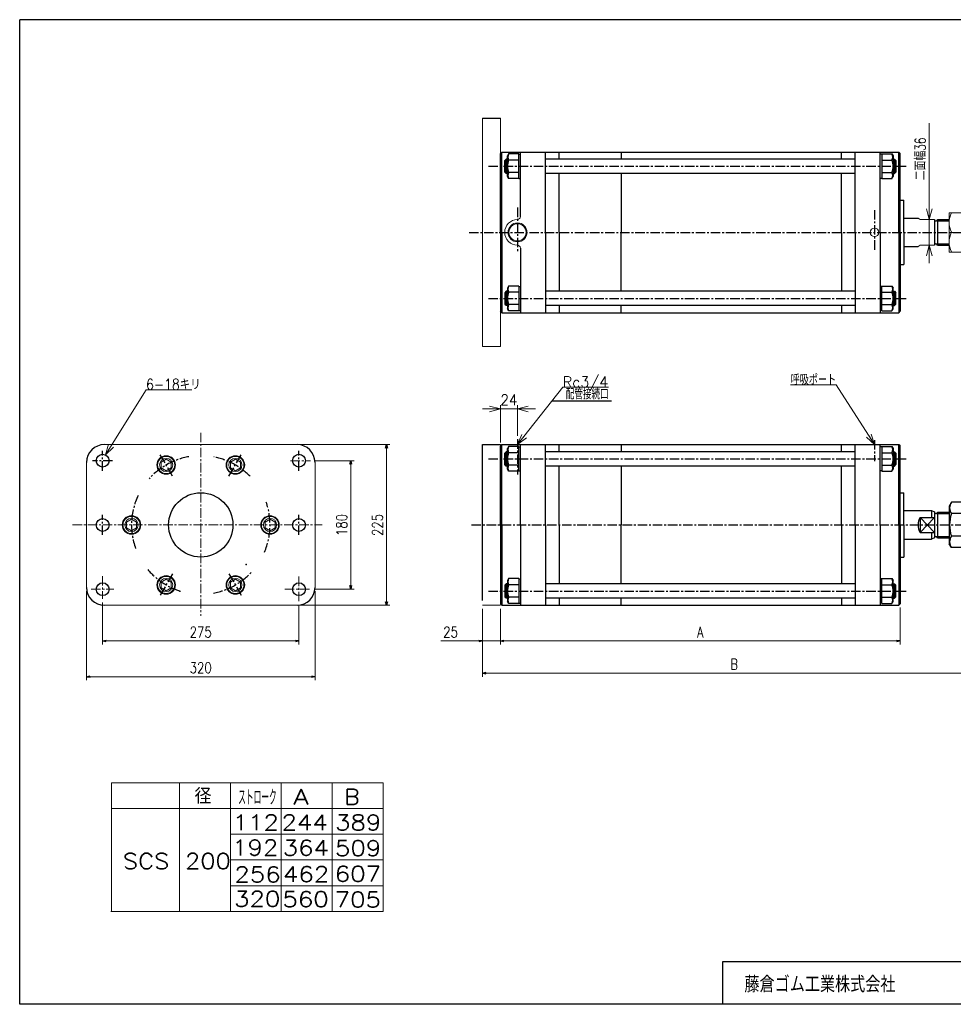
# Model space of a CAD drawing. Header units: millimetres. Extents: x -985 to 985, y -705 to 705.
# Tile 1 of 2: x -985 to 323, y -674 to 705. Entities that reach past the tile are written whole.
import ezdxf
from ezdxf.enums import TextEntityAlignment as Align

# ---------------------------------------------------------------- set-up
doc = ezdxf.new("R2010")
doc.units = ezdxf.units.MM
doc.header["$LTSCALE"] = 0.416667
doc.header["$PDSIZE"] = 1
doc.linetypes.add('CENTER', pattern=[50.8, 31.75, -6.35, 6.35, -6.35])
doc.layers.add('Layer0016', color=7, linetype='Continuous')
doc.layers.add('ZUWAKU', color=7, linetype='Continuous')
doc.styles.add('dcStyle0', font='txt.shx', dxfattribs={"width": 0.8, "bigfont": 'bigfont'})
doc.dimstyles.new('DaDimRotatedStyle', dxfattribs={"dimtxt": 15, "dimasz": 5.000003, "dimexe": 5, "dimexo": 1.666667, "dimgap": 5, "dimtad": 3, "dimdsep": 46, "dimtxsty": 'dcStyle0', "dimblk1": 'OPEN30', "dimblk2": 'OPEN30', "dimsah": 1, "dimcen": 0.09, "dimclrd": 4, "dimclre": 4, "dimclrt": 4, "dimadec": 0, "dimazin": 2, "dimtfac": 1, "dimtdec": 4, "dimtmove": 0, "dimatfit": 0, "dimfxl": 1, "dimarcsym": 0})

# ---------------------------------------------------------------- blocks, each defined once
blk = doc.blocks.new('DC_GROUP_Φ200_17')
at = {"color": 4, "linetype": 'Continuous', "lineweight": 25}
for p, q in [((-300.2, 332), (-301.9, 329.2)), ((-285.9, 332), (-300.2, 332)), ((-285.9, 332), (-285.9, 297.4)), ((-285.9, 331.6), (-285.9, 297.8)), ((-285.9, 331.6), (-283.8, 331.6)), ((-301.9, 329.2), (-301.9, 300.2)), ((-285.9, 323.4), (-300.2, 323.4)), ((-285.9, 306.1), (-300.2, 306.1)), ((-300.2, 297.4), (-301.9, 300.2)), ((-285.9, 297.4), (-300.2, 297.4)), ((-285.9, 297.8), (-283.8, 297.8))]:
    blk.add_line(p, q, dxfattribs=at)
for centre, radius, start, end in [((-292.7, 327.7), 8.66, 150, 210), ((-278, 314.7), 23.8, 158.7017, 201.2983), ((-292.7, 301.7), 8.66, 150, 210)]:
    blk.add_arc(centre, radius, start, end, dxfattribs=at)
blk = doc.blocks.new('DC_GROUP_Φ200_18')
at = {"color": 4, "linetype": 'Continuous', "lineweight": 25}
for p, q in [((222.3, 331.6), (220.2, 331.6)), ((222.3, 297.4), (222.3, 332)), ((222.3, 332), (236.7, 332)), ((222.3, 297.8), (222.3, 331.6)), ((236.7, 332), (238.3, 329.2)), ((222.3, 323.4), (236.7, 323.4)), ((238.3, 300.2), (238.3, 329.2)), ((222.3, 306.1), (236.7, 306.1)), ((222.3, 297.8), (220.2, 297.8)), ((222.3, 297.4), (236.7, 297.4)), ((236.7, 297.4), (238.3, 300.2))]:
    blk.add_line(p, q, dxfattribs=at)
for centre, radius, start, end in [((229.2, 327.7), 8.66, 330, 30), ((214.5, 314.7), 23.8, 338.7017, 21.2983), ((229.2, 301.7), 8.66, 330, 30)]:
    blk.add_arc(centre, radius, start, end, dxfattribs=at)
blk = doc.blocks.new('DC_GROUP_Φ200_19')
at = {"color": 4, "linetype": 'Continuous', "lineweight": 25}
for p, q in [((-300.2, 517), (-301.9, 514.2)), ((-301.9, 485.2), (-301.9, 514.2)), ((-285.9, 517), (-300.2, 517)), ((-285.9, 482.4), (-285.9, 517)), ((-285.9, 482.8), (-285.9, 516.6)), ((-285.9, 516.6), (-283.8, 516.6)), ((-285.9, 508.4), (-300.2, 508.4)), ((-300.2, 482.4), (-301.9, 485.2)), ((-285.9, 491.1), (-300.2, 491.1)), ((-285.9, 482.8), (-283.8, 482.8)), ((-285.9, 482.4), (-300.2, 482.4))]:
    blk.add_line(p, q, dxfattribs=at)
for centre, radius, start, end in [((-292.7, 512.7), 8.66, 150, 210), ((-278, 499.7), 23.8, 158.7017, 201.2983), ((-292.7, 486.7), 8.66, 150, 210)]:
    blk.add_arc(centre, radius, start, end, dxfattribs=at)
blk = doc.blocks.new('DC_GROUP_Φ200_20')
at = {"color": 4, "linetype": 'Continuous', "lineweight": 25}
for p, q in [((222.3, 516.6), (220.2, 516.6)), ((222.3, 517), (222.3, 482.4)), ((222.3, 517), (236.7, 517)), ((222.3, 516.6), (222.3, 482.8)), ((236.7, 517), (238.3, 514.2)), ((238.3, 514.2), (238.3, 485.2)), ((222.3, 508.4), (236.7, 508.4)), ((222.3, 482.8), (220.2, 482.8)), ((222.3, 491.1), (236.7, 491.1)), ((236.7, 482.4), (238.3, 485.2)), ((222.3, 482.4), (236.7, 482.4))]:
    blk.add_line(p, q, dxfattribs=at)
for centre, radius, start, end in [((229.2, 512.7), 8.66, 330, 30), ((214.5, 499.7), 23.8, 338.7017, 21.2983), ((229.2, 486.7), 8.66, 330, 30)]:
    blk.add_arc(centre, radius, start, end, dxfattribs=at)
blk = doc.blocks.new('DC_GROUP_Φ200_27')
at = {"color": 4, "linetype": 'Continuous', "lineweight": 13}
for p, q in [((337.8, 434.7), (316.8, 434.7)), ((316.8, 434.7), (316.8, 379.7)), ((337.8, 379.7), (337.8, 434.7)), ((319.8, 407.2), (334.8, 407.2)), ((316.8, 379.7), (337.8, 379.7))]:
    blk.add_line(p, q, dxfattribs=at)
for centre, start, end in [((349.4, 421), 155.068, 204.932), ((305.2, 421), 335.068, 24.932), ((349.4, 393.5), 155.068, 204.932), ((305.2, 393.5), 335.068, 24.932)]:
    blk.add_arc(centre, 32.6, start, end, dxfattribs=at)
blk = doc.blocks.new('DC_GROUP_Φ200_35')
at = {"color": 4, "linetype": 'Continuous', "lineweight": 18}
for p, q in [((288.8, 425.2), (284.8, 440.2)), ((292.8, 440.2), (288.8, 425.2)), ((288.8, 425.2), (288.8, 440.2))]:
    blk.add_line(p, q, dxfattribs=at)
blk = doc.blocks.new('DC_GROUP_Φ200_36')
at = {"color": 4, "linetype": 'Continuous', "lineweight": 18}
for p, q in [((284.8, 374.2), (288.8, 389.2)), ((288.8, 389.2), (292.8, 374.2)), ((288.8, 389.2), (288.8, 374.2))]:
    blk.add_line(p, q, dxfattribs=at)
blk = doc.blocks.new('DC_GROUP_Φ200_34')
at = {"color": 4, "linetype": 'Continuous', "lineweight": 13}
for p, q in [((288.8, 560.2), (288.8, 425.2)), ((288.8, 389.2), (288.8, 425.2)), ((288.8, 364.2), (288.8, 389.2))]:
    blk.add_line(p, q, dxfattribs=at)
at = {"linetype": 'Continuous'}
for name in ['DC_GROUP_Φ200_35', 'DC_GROUP_Φ200_36']:
    blk.add_blockref(name, (0, 0), dxfattribs=at)
at = {"color": 4, "style": 'dcStyle0', "width": 0.714286}
blk.add_text('二面幅36', height=15, rotation=90, dxfattribs=at).set_placement((283.8, 480.2), (283.8, 540.2), align=Align.FIT)
blk = doc.blocks.new('DC_GROUP_Φ200_40')
at = {"color": 4, "linetype": 'Continuous', "lineweight": 25}
for p, q in [((-300.2, -77.7), (-301.9, -80.5)), ((-301.9, -80.5), (-301.9, -109.5)), ((-285.9, -77.7), (-300.2, -77.7)), ((-285.9, -77.7), (-285.9, -112.3)), ((-285.9, -78.1), (-285.9, -111.9)), ((-285.9, -78.1), (-283.8, -78.1)), ((-285.9, -86.3), (-300.2, -86.3)), ((-300.2, -112.3), (-301.9, -109.5)), ((-285.9, -103.7), (-300.2, -103.7)), ((-285.9, -112.3), (-300.2, -112.3)), ((-285.9, -111.9), (-283.8, -111.9))]:
    blk.add_line(p, q, dxfattribs=at)
for centre, radius, start, end in [((-292.7, -82), 8.66, 150, 210), ((-278, -95), 23.8, 158.7017, 201.2983), ((-292.7, -108), 8.66, 150, 210)]:
    blk.add_arc(centre, radius, start, end, dxfattribs=at)
blk = doc.blocks.new('DC_GROUP_Φ200_41')
at = {"color": 4, "linetype": 'Continuous', "lineweight": 25}
for p, q in [((222.3, -78.1), (220.2, -78.1)), ((222.3, -112.3), (222.3, -77.7)), ((222.3, -77.7), (236.7, -77.7)), ((222.3, -111.9), (222.3, -78.1)), ((236.7, -77.7), (238.3, -80.5)), ((238.3, -109.5), (238.3, -80.5)), ((222.3, -86.3), (236.7, -86.3)), ((222.3, -103.7), (236.7, -103.7)), ((236.7, -112.3), (238.3, -109.5)), ((222.3, -111.9), (220.2, -111.9)), ((222.3, -112.3), (236.7, -112.3))]:
    blk.add_line(p, q, dxfattribs=at)
for centre, radius, start, end in [((229.2, -82), 8.66, 330, 30), ((214.5, -95), 23.8, 338.7017, 21.2983), ((229.2, -108), 8.66, 330, 30)]:
    blk.add_arc(centre, radius, start, end, dxfattribs=at)
blk = doc.blocks.new('DC_GROUP_Φ200_42')
at = {"color": 4, "linetype": 'Continuous', "lineweight": 25}
for p, q in [((319.9, 29.3), (316.8, 24)), ((334.8, 29.3), (319.9, 29.3)), ((334.8, 29.3), (337.8, 24)), ((316.8, 24), (316.8, -29)), ((337.8, 24), (337.8, -29)), ((334.8, 13.4), (319.9, 13.4)), ((334.8, -18.4), (319.9, -18.4)), ((319.9, -34.3), (316.8, -29)), ((334.8, -34.3), (319.9, -34.3)), ((334.8, -34.3), (337.8, -29))]:
    blk.add_line(p, q, dxfattribs=at)
for centre, radius, start, end in [((331.5, 21.3), 14.1, 145.6111, 214.3889), ((323.2, 21.3), 14.1, 325.6111, 34.3889), ((369.9, -2.5), 52.5, 162.4111, 197.5889), ((284.7, -2.5), 52.5, 342.4111, 17.5889), ((331.5, -26.3), 14.1, 145.6111, 214.3889), ((323.2, -26.3), 14.1, 325.6111, 34.3889)]:
    blk.add_arc(centre, radius, start, end, dxfattribs=at)
blk = doc.blocks.new('DC_GROUP_Φ200_43')
at = {"color": 4, "linetype": 'Continuous', "lineweight": 25}
for p, q in [((-300.2, 107.3), (-301.9, 104.5)), ((-301.9, 75.5), (-301.9, 104.5)), ((-285.9, 107.3), (-300.2, 107.3)), ((-285.9, 98.7), (-300.2, 98.7)), ((-285.9, 72.7), (-285.9, 107.3)), ((-285.9, 73.1), (-285.9, 106.9)), ((-285.9, 106.9), (-283.8, 106.9)), ((-300.2, 72.7), (-301.9, 75.5)), ((-285.9, 81.3), (-300.2, 81.3)), ((-285.9, 72.7), (-300.2, 72.7)), ((-285.9, 73.1), (-283.8, 73.1))]:
    blk.add_line(p, q, dxfattribs=at)
for centre, radius, start, end in [((-278, 90), 23.8, 158.7017, 201.2983), ((-292.7, 103), 8.66, 150, 210), ((-292.7, 77), 8.66, 150, 210)]:
    blk.add_arc(centre, radius, start, end, dxfattribs=at)
blk = doc.blocks.new('DC_GROUP_Φ200_44')
at = {"color": 4, "linetype": 'Continuous', "lineweight": 25}
for p, q in [((222.3, 106.9), (220.2, 106.9)), ((222.3, 107.3), (222.3, 72.7)), ((222.3, 107.3), (236.7, 107.3)), ((222.3, 106.9), (222.3, 73.1)), ((222.3, 98.7), (236.7, 98.7)), ((236.7, 107.3), (238.3, 104.5)), ((238.3, 104.5), (238.3, 75.5)), ((222.3, 73.1), (220.2, 73.1)), ((222.3, 81.3), (236.7, 81.3)), ((222.3, 72.7), (236.7, 72.7)), ((236.7, 72.7), (238.3, 75.5))]:
    blk.add_line(p, q, dxfattribs=at)
for centre, radius, start, end in [((229.2, 103), 8.66, 330, 30), ((214.5, 90), 23.8, 338.7017, 21.2983), ((229.2, 77), 8.66, 330, 30)]:
    blk.add_arc(centre, radius, start, end, dxfattribs=at)
blk = doc.blocks.new('DC_GROUP_Φ200_46')
at = {"color": 4, "linetype": 'Continuous', "lineweight": 18}
for p, q in [((-287.8, 110), (-281.6, 124.3)), ((-287.8, 110), (-278.5, 121.8)), ((-275.3, 119.3), (-287.8, 110))]:
    blk.add_line(p, q, dxfattribs=at)
blk = doc.blocks.new('DC_GROUP_Φ200_45')
at = {"color": 4, "linetype": 'Continuous', "lineweight": 13}
for p, q in [((-287.8, 110), (-224.4, 190.2)), ((-224.4, 190.2), (-160.4, 190.2))]:
    blk.add_line(p, q, dxfattribs=at)
at = {"linetype": 'Continuous'}
blk.add_blockref('DC_GROUP_Φ200_46', (0, 0), dxfattribs=at)
at = {"color": 4, "style": 'dcStyle0', "width": 0.85}
blk.add_text('Rc3/4', height=15, dxfattribs=at).set_placement((-224.4, 190.2), (-160.7, 190.2), align=Align.FIT)
blk = doc.blocks.new('DC_GROUP_Φ200_48')
at = {"color": 4, "linetype": 'Continuous', "lineweight": 18}
for p, q in [((207.5, 124.8), (212.2, 110)), ((212.2, 110), (200.8, 120.5)), ((212.2, 110), (204.1, 122.6))]:
    blk.add_line(p, q, dxfattribs=at)
blk = doc.blocks.new('DC_GROUP_Φ200_47')
at = {"color": 4, "linetype": 'Continuous', "lineweight": 13}
for p, q in [((158.7, 193.5), (94.7, 193.5)), ((212.2, 110), (158.7, 193.5))]:
    blk.add_line(p, q, dxfattribs=at)
at = {"linetype": 'Continuous'}
blk.add_blockref('DC_GROUP_Φ200_48', (0, 0), dxfattribs=at)
at = {"color": 4, "style": 'dcStyle0', "width": 0.708333}
blk.add_text('呼吸ポート', height=15, dxfattribs=at).set_placement((94.7, 193.5), (158.5, 193.5), align=Align.FIT)
blk = doc.blocks.new('DC_GROUP_Φ200_50')
at = {"color": 4, "linetype": 'Continuous', "lineweight": 18}
for p, q in [((-287.8, 160), (-272.8, 164)), ((-272.8, 156), (-287.8, 160)), ((-287.8, 160), (-272.8, 160))]:
    blk.add_line(p, q, dxfattribs=at)
blk = doc.blocks.new('DC_GROUP_Φ200_51')
at = {"color": 4, "linetype": 'Continuous', "lineweight": 18}
for p, q in [((-326.8, 164), (-311.8, 160)), ((-311.8, 160), (-326.8, 156)), ((-311.8, 160), (-326.8, 160))]:
    blk.add_line(p, q, dxfattribs=at)
blk = doc.blocks.new('DC_GROUP_Φ200_49')
at = {"color": 4, "linetype": 'Continuous', "lineweight": 13}
for p, q in [((-336.8, 160), (-311.8, 160)), ((-311.8, 113), (-311.8, 165)), ((-311.8, 160), (-287.8, 160)), ((-287.8, 122.5), (-287.8, 165)), ((-262.8, 160), (-287.8, 160))]:
    blk.add_line(p, q, dxfattribs=at)
at = {"linetype": 'Continuous'}
for name in ['DC_GROUP_Φ200_51', 'DC_GROUP_Φ200_50']:
    blk.add_blockref(name, (0, 0), dxfattribs=at)
at = {"color": 4, "style": 'dcStyle0', "width": 0.8}
blk.add_text('24', height=15, dxfattribs=at).set_placement((-311.8, 165), (-287.8, 165), align=Align.FIT)
blk = doc.blocks.new('DC_GROUP_Φ200_53')
at = {"color": 4, "linetype": 'Continuous', "lineweight": 18}
for p, q in [((-865, 95.6), (-860.5, 110.5)), ((-865, 95.6), (-857.1, 108.4)), ((-853.7, 106.2), (-865, 95.6))]:
    blk.add_line(p, q, dxfattribs=at)
blk = doc.blocks.new('DC_GROUP_Φ200_52')
at = {"color": 4, "linetype": 'Continuous', "lineweight": 13}
for p, q in [((-865, 95.6), (-808, 186.9)), ((-808, 186.9), (-744, 186.9))]:
    blk.add_line(p, q, dxfattribs=at)
at = {"linetype": 'Continuous'}
blk.add_blockref('DC_GROUP_Φ200_53', (0, 0), dxfattribs=at)
at = {"color": 4, "style": 'dcStyle0', "width": 0.796875}
blk.add_text('6-18キリ', height=15, dxfattribs=at).set_placement((-808, 186.9), (-731.5, 186.9), align=Align.FIT)
blk = doc.blocks.new('DC_GROUP_Φ200_54')
at = {"color": 4, "linetype": 'Continuous', "lineweight": 13}
for p, q in [((-682.9, 89.6), (-689.9, 85.5)), ((-689.9, 85.5), (-689.9, 77.5)), ((-675.9, 85.5), (-682.9, 89.6)), ((-675.9, 77.5), (-675.9, 85.5)), ((-689.9, 77.5), (-682.9, 73.4)), ((-682.9, 73.4), (-675.9, 77.5))]:
    blk.add_line(p, q, dxfattribs=at)
for radius in [12.2, 12, 9.23]:
    blk.add_circle((-682.9, 81.5), radius, dxfattribs=at)
blk = doc.blocks.new('DC_GROUP_Φ200_55')
at = {"color": 4, "linetype": 'Continuous', "lineweight": 13}
for p, q in [((-689.9, -82.5), (-682.9, -78.4)), ((-689.9, -90.5), (-689.9, -82.5)), ((-682.9, -78.4), (-675.9, -82.5)), ((-675.9, -82.5), (-675.9, -90.5)), ((-682.9, -94.6), (-689.9, -90.5)), ((-675.9, -90.5), (-682.9, -94.6))]:
    blk.add_line(p, q, dxfattribs=at)
for radius in [12.2, 12, 9.23]:
    blk.add_circle((-682.9, -86.5), radius, dxfattribs=at)
blk = doc.blocks.new('DC_GROUP_Φ200_56')
at = {"color": 4, "linetype": 'Continuous', "lineweight": 13}
for p, q in [((-786.9, 85.5), (-779.9, 89.6)), ((-786.9, 77.5), (-786.9, 85.5)), ((-779.9, 89.6), (-772.9, 85.5)), ((-772.9, 85.5), (-772.9, 77.5)), ((-779.9, 73.4), (-786.9, 77.5)), ((-772.9, 77.5), (-779.9, 73.4))]:
    blk.add_line(p, q, dxfattribs=at)
for radius in [12.2, 12, 9.23]:
    blk.add_circle((-779.9, 81.5), radius, dxfattribs=at)
blk = doc.blocks.new('DC_GROUP_Φ200_57')
at = {"color": 4, "linetype": 'Continuous', "lineweight": 13}
for p, q in [((-779.9, -78.4), (-786.9, -82.5)), ((-786.9, -82.5), (-786.9, -90.5)), ((-772.9, -82.5), (-779.9, -78.4)), ((-772.9, -90.5), (-772.9, -82.5)), ((-786.9, -90.5), (-779.9, -94.6)), ((-779.9, -94.6), (-772.9, -90.5))]:
    blk.add_line(p, q, dxfattribs=at)
for radius in [12.2, 12, 9.23]:
    blk.add_circle((-779.9, -86.5), radius, dxfattribs=at)
blk = doc.blocks.new('DC_GROUP_Φ200_58')
at = {"color": 4, "linetype": 'Continuous', "lineweight": 13}
for p, q in [((-835.4, 1.5), (-828.4, 5.6)), ((-835.4, -6.5), (-835.4, 1.5)), ((-828.4, 5.6), (-821.4, 1.5)), ((-821.4, 1.5), (-821.4, -6.5)), ((-828.4, -10.6), (-835.4, -6.5)), ((-821.4, -6.5), (-828.4, -10.6))]:
    blk.add_line(p, q, dxfattribs=at)
for radius in [12.2, 12, 9.23]:
    blk.add_circle((-828.4, -2.5), radius, dxfattribs=at)
blk = doc.blocks.new('DC_GROUP_Φ200_59')
at = {"color": 4, "linetype": 'Continuous', "lineweight": 13}
for p, q in [((-641.4, 1.5), (-634.4, 5.6)), ((-641.4, -6.5), (-641.4, 1.5)), ((-634.4, 5.6), (-627.4, 1.5)), ((-627.4, 1.5), (-627.4, -6.5)), ((-634.4, -10.6), (-641.4, -6.5)), ((-627.4, -6.5), (-634.4, -10.6))]:
    blk.add_line(p, q, dxfattribs=at)
for radius in [12.2, 12, 9.23]:
    blk.add_circle((-634.4, -2.5), radius, dxfattribs=at)
blk = doc.blocks.new('_OPEN30')
at = {"color": 0, "linetype": 'ByBlock', "lineweight": -2}
for p, q in [((-1, 0.267949), (0, 0)), ((0, 0), (-1, -0.267949)), ((0, 0), (-1, 0))]:
    blk.add_line(p, q, dxfattribs=at)
blk = doc.blocks.new('*D61')
at = {"color": 4, "linetype": 'Continuous', "lineweight": 13}
for p, q in [((-868.9, -111.2), (-868.9, -170)), ((-593.9, -114.6), (-593.9, -170)), ((-868.9, -165), (-593.9, -165))]:
    blk.add_line(p, q, dxfattribs=at)
at = {"color": 4, "xscale": 5.000004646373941, "yscale": 4.999982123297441}
for p, rotation in [((-868.9, -165), 180), ((-593.9, -165), 360)]:
    blk.add_blockref('_OPEN30', p, dxfattribs=dict(at, rotation=rotation))
at = {"color": 4, "insert": (-731.4, -160), "char_height": 15, "width": 60.938, "attachment_point": 8, "style": 'dcStyle0'}
blk.add_mtext('\\T1.00;275', dxfattribs=at)
blk = doc.blocks.new('*D62')
at = {"color": 4, "linetype": 'Continuous', "lineweight": 13}
for p, q in [((-572.7, 87.5), (-516.4, 87.5)), ((-521.4, -92.5), (-521.4, 87.5)), ((-572.7, -92.5), (-516.4, -92.5))]:
    blk.add_line(p, q, dxfattribs=at)
at = {"color": 4, "xscale": 5.000004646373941, "yscale": 4.999982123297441}
for p, rotation in [((-521.4, 87.5), 90), ((-521.4, -92.5), 270)]:
    blk.add_blockref('_OPEN30', p, dxfattribs=dict(at, rotation=rotation))
at = {"color": 4, "insert": (-526.4, -2.5), "char_height": 15, "width": 60.938, "attachment_point": 8, "rotation": 90, "style": 'dcStyle0'}
blk.add_mtext('\\T1.00;180', dxfattribs=at)
blk = doc.blocks.new('*D63')
at = {"color": 4, "linetype": 'Continuous', "lineweight": 13}
for p, q in [((-891.4, -95), (-891.4, -220)), ((-571.4, -95), (-571.4, -220)), ((-891.4, -215), (-571.4, -215))]:
    blk.add_line(p, q, dxfattribs=at)
at = {"color": 4, "xscale": 5.000004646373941, "yscale": 4.999982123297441}
for p, rotation in [((-891.4, -215), 180), ((-571.4, -215), 360)]:
    blk.add_blockref('_OPEN30', p, dxfattribs=dict(at, rotation=rotation))
at = {"color": 4, "insert": (-731.4, -210), "char_height": 15, "width": 60.938, "attachment_point": 8, "style": 'dcStyle0'}
blk.add_mtext('\\T1.00;320', dxfattribs=at)
blk = doc.blocks.new('*D64')
at = {"color": 4, "linetype": 'Continuous', "lineweight": 13}
for p, q in [((-591.4, 110), (-466.4, 110)), ((-471.4, -115), (-471.4, 110)), ((-591.4, -115), (-466.4, -115))]:
    blk.add_line(p, q, dxfattribs=at)
at = {"color": 4, "xscale": 5.000004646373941, "yscale": 4.999982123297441}
for p, rotation in [((-471.4, 110), 90), ((-471.4, -115), 270)]:
    blk.add_blockref('_OPEN30', p, dxfattribs=dict(at, rotation=rotation))
at = {"color": 4, "insert": (-476.4, -2.5), "char_height": 15, "width": 60.938, "attachment_point": 8, "rotation": 90, "style": 'dcStyle0'}
blk.add_mtext('\\T1.00;225', dxfattribs=at)
blk = doc.blocks.new('*D65')
at = {"color": 4, "linetype": 'Continuous', "lineweight": 13}
for p, q in [((-336.8, -120), (-336.8, -170)), ((-311.8, -120), (-311.8, -170)), ((-395.4, -165), (-336.8, -165)), ((-311.8, -165), (-336.8, -165)), ((-303.4, -165), (-311.8, -165))]:
    blk.add_line(p, q, dxfattribs=at)
at = {"color": 4, "xscale": 5.000004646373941, "yscale": 4.999982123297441}
for p, rotation in [((-336.8, -165), 360), ((-311.8, -165), 180)]:
    blk.add_blockref('_OPEN30', p, dxfattribs=dict(at, rotation=rotation))
at = {"color": 4, "insert": (-371.3, -160), "char_height": 15, "width": 46.875, "attachment_point": 9, "style": 'dcStyle0'}
blk.add_mtext('\\T1.00;25', dxfattribs=at)
blk = doc.blocks.new('*D66')
at = {"color": 4, "linetype": 'Continuous', "lineweight": 13}
for p, q in [((-311.8, -120), (-311.8, -170)), ((248.2, -118), (248.2, -170)), ((-311.8, -165), (248.2, -165))]:
    blk.add_line(p, q, dxfattribs=at)
at = {"color": 4, "xscale": 5.000004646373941, "yscale": 4.999982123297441}
for p, rotation in [((-311.8, -165), 180), ((248.2, -165), 360)]:
    blk.add_blockref('_OPEN30', p, dxfattribs=dict(at, rotation=rotation))
at = {"color": 4, "insert": (-31.8, -160), "char_height": 15, "width": 32.812, "attachment_point": 8, "style": 'dcStyle0'}
blk.add_mtext('\\T1.00;A', dxfattribs=at)
blk = doc.blocks.new('*D67')
at = {"color": 4, "linetype": 'Continuous', "lineweight": 13}
for p, q in [((368.2, -22.5), (368.2, -215)), ((-336.8, -120), (-336.8, -215)), ((-336.8, -210), (368.2, -210))]:
    blk.add_line(p, q, dxfattribs=at)
at = {"color": 4, "xscale": 5.000004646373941, "yscale": 4.999982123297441}
for p, rotation in [((-336.8, -210), 180), ((368.2, -210), 360)]:
    blk.add_blockref('_OPEN30', p, dxfattribs=dict(at, rotation=rotation))
at = {"color": 4, "insert": (15.7, -205), "char_height": 15, "width": 32.812, "attachment_point": 8, "style": 'dcStyle0'}
blk.add_mtext('\\T1.00;B', dxfattribs=at)

msp = doc.modelspace()

# ---------------------------------------------------------------- linework, layer by layer
at = {"color": 4, "linetype": 'Continuous', "lineweight": 25}
for p, q in [((-309.762, 519.719), (-311.762, 517.719)), ((-311.762, 407.219), (-311.762, 517.719)), ((-309.762, 519.719), (246.238, 519.719)), ((-309.762, 407.219), (-309.762, 519.719)), ((-283.762, 429.219), (-283.762, 519.719)), ((-248.762, 407.219), (-248.762, 519.719)), ((-229.662, 509.719), (-229.662, 519.719)), ((-142.762, 519.719), (-142.762, 509.719)), ((166.138, 509.719), (166.138, 519.719)), ((185.238, 407.219), (185.238, 519.719)), ((220.238, 407.219), (220.238, 519.719)), ((246.238, 519.719), (248.238, 517.719)), ((246.238, 407.219), (246.238, 519.719)), ((248.238, 407.219), (248.238, 517.719)), ((-303.762, 509.719), (-305.762, 507.719)), ((-305.762, 491.719), (-305.762, 507.719)), ((-305.362, 508.119), (-301.862, 508.119)), ((-301.862, 509.719), (-303.762, 509.719)), ((-303.762, 489.719), (-303.762, 509.719)), ((185.238, 509.719), (-248.762, 509.719)), ((238.338, 509.719), (240.238, 509.719)), ((241.838, 508.119), (238.338, 508.119)), ((240.238, 509.719), (242.238, 507.719)), ((240.238, 509.719), (240.238, 489.719)), ((242.238, 507.719), (242.238, 491.719)), ((-303.762, 489.719), (-305.762, 491.719)), ((-305.362, 491.319), (-301.862, 491.319)), ((-301.862, 489.719), (-303.762, 489.719)), ((185.238, 489.719), (-248.762, 489.719)), ((-229.662, 407.219), (-229.662, 489.719)), ((-142.762, 489.719), (-142.762, 407.219)), ((166.138, 407.219), (166.138, 489.719)), ((241.838, 491.319), (238.338, 491.319)), ((238.338, 489.719), (240.238, 489.719)), ((240.238, 489.719), (242.238, 491.719)), ((248.238, 452.219), (253.238, 452.219)), ((253.238, 407.219), (253.238, 452.219)), ((253.238, 427.219), (273.198, 427.219)), ((296.238, 425.33), (296.238, 389.084)), ((300.238, 425.219), (316.817, 425.219)), ((300.238, 425.219), (300.238, 389.219)), ((300.238, 423.219), (316.817, 423.219)), ((-311.762, 407.219), (-311.762, 296.719)), ((-309.762, 407.219), (-309.762, 294.719)), ((-248.762, 407.219), (-248.762, 294.719)), ((-229.662, 407.219), (-229.662, 324.719)), ((-142.762, 324.719), (-142.762, 407.219)), ((166.138, 407.219), (166.138, 324.719)), ((185.238, 407.219), (185.238, 294.719)), ((220.238, 407.219), (220.238, 294.719)), ((246.238, 407.219), (246.238, 294.719)), ((248.238, 407.219), (248.238, 296.719)), ((253.238, 407.219), (253.238, 362.219)), ((253.238, 387.219), (273.198, 387.219)), ((300.238, 391.219), (316.817, 391.219)), ((300.238, 389.219), (316.817, 389.219)), ((-283.762, 385.219), (-283.762, 294.719)), ((248.238, 362.219), (253.238, 362.219)), ((-303.762, 324.719), (-305.762, 322.719)), ((-305.762, 322.719), (-305.762, 306.719)), ((-305.362, 323.119), (-301.862, 323.119)), ((-301.862, 324.719), (-303.762, 324.719)), ((-303.762, 324.719), (-303.762, 304.719)), ((185.238, 324.719), (-248.762, 324.719)), ((238.338, 324.719), (240.238, 324.719)), ((241.838, 323.119), (238.338, 323.119)), ((240.238, 324.719), (242.238, 322.719)), ((240.238, 304.719), (240.238, 324.719)), ((242.238, 306.719), (242.238, 322.719)), ((-303.762, 304.719), (-305.762, 306.719)), ((-305.362, 306.319), (-301.862, 306.319)), ((-301.862, 304.719), (-303.762, 304.719)), ((185.238, 304.719), (-248.762, 304.719)), ((-229.662, 304.719), (-229.662, 294.719)), ((-142.762, 294.719), (-142.762, 304.719)), ((166.138, 304.719), (166.138, 294.719)), ((241.838, 306.319), (238.338, 306.319)), ((238.338, 304.719), (240.238, 304.719)), ((240.238, 304.719), (242.238, 306.719)), ((-309.762, 294.719), (-311.762, 296.719)), ((-309.762, 294.719), (246.238, 294.719)), ((246.238, 294.719), (248.238, 296.719)), ((-156.372, 170.763), (-239.786, 170.763)), ((-309.762, 110), (-311.762, 108)), ((-311.762, -2.5), (-311.762, 108)), ((-309.762, 110), (246.238, 110)), ((-309.762, -2.5), (-309.762, 110)), ((-303.762, 100), (-305.762, 98)), ((-305.762, 82), (-305.762, 98)), ((-305.362, 98.4), (-301.862, 98.4)), ((-301.862, 100), (-303.762, 100)), ((-303.762, 80), (-303.762, 100)), ((-283.762, -2.5), (-283.762, 110)), ((-248.762, -2.5), (-248.762, 110)), ((185.238, 100), (-248.762, 100)), ((-229.662, 100), (-229.662, 110)), ((-142.762, 110), (-142.762, 100)), ((166.138, 100), (166.138, 110)), ((185.238, -2.5), (185.238, 110)), ((220.238, -2.5), (220.238, 110)), ((238.338, 100), (240.238, 100)), ((241.838, 98.4), (238.338, 98.4)), ((240.238, 100), (242.238, 98)), ((240.238, 100), (240.238, 80)), ((242.238, 98), (242.238, 82)), ((246.238, 110), (248.238, 108)), ((246.238, -2.5), (246.238, 110)), ((248.238, -2.5), (248.238, 108)), ((-303.762, 80), (-305.762, 82)), ((-305.362, 81.6), (-301.862, 81.6)), ((-301.862, 80), (-303.762, 80)), ((185.238, 80), (-248.762, 80)), ((-229.662, -2.5), (-229.662, 80)), ((-142.762, 80), (-142.762, -2.5)), ((166.138, -2.5), (166.138, 80)), ((241.838, 81.6), (238.338, 81.6)), ((238.338, 80), (240.238, 80)), ((240.238, 80), (242.238, 82)), ((248.238, 42.5), (253.238, 42.5)), ((253.238, -2.5), (253.238, 42.5)), ((253.238, 17.5), (292.238, 17.5)), ((292.238, 17.5), (292.238, 8.1)), ((292.238, 17.5), (296.247, 15.63)), ((296.238, 15.611), (296.238, -20.635)), ((300.238, 15.5), (316.817, 15.5)), ((300.238, 15.5), (300.238, -20.5)), ((276.238, 8.1), (276.238, -13.1)), ((276.238, 8.1), (296.238, 8.1)), ((276.238, 8.1), (296.238, -13.1)), ((296.238, 8.1), (276.238, -13.1)), ((300.238, 13.5), (316.817, 13.5)), ((-311.762, -2.5), (-311.762, -113)), ((-309.762, -2.5), (-309.762, -115)), ((-283.762, -2.5), (-283.762, -115)), ((-248.762, -2.5), (-248.762, -115)), ((-229.662, -2.5), (-229.662, -85)), ((-142.762, -85), (-142.762, -2.5)), ((166.138, -2.5), (166.138, -85)), ((185.238, -2.5), (185.238, -115)), ((220.238, -2.5), (220.238, -115)), ((246.238, -2.5), (246.238, -115)), ((248.238, -2.5), (248.238, -113)), ((253.238, -2.5), (253.238, -47.5)), ((276.238, -13.1), (296.238, -13.1)), ((292.238, -13.1), (292.238, -22.5)), ((253.238, -22.5), (292.238, -22.5)), ((296.238, -20.635), (292.238, -22.5)), ((300.238, -18.5), (316.817, -18.5)), ((300.238, -20.5), (316.817, -20.5)), ((248.238, -47.5), (253.238, -47.5)), ((-303.762, -85), (-305.762, -87)), ((-305.762, -87), (-305.762, -103)), ((-305.362, -86.6), (-301.862, -86.6)), ((-301.862, -85), (-303.762, -85)), ((-303.762, -85), (-303.762, -105)), ((185.238, -85), (-248.762, -85)), ((238.338, -85), (240.238, -85)), ((241.838, -86.6), (238.338, -86.6)), ((240.238, -85), (242.238, -87)), ((240.238, -105), (240.238, -85)), ((242.238, -103), (242.238, -87)), ((-303.762, -105), (-305.762, -103)), ((-305.362, -103.4), (-301.862, -103.4)), ((-301.862, -105), (-303.762, -105)), ((185.238, -105), (-248.762, -105)), ((-229.662, -105), (-229.662, -115)), ((-142.762, -115), (-142.762, -105)), ((166.138, -105), (166.138, -115)), ((241.838, -103.4), (238.338, -103.4)), ((238.338, -105), (240.238, -105)), ((240.238, -105), (242.238, -103)), ((-309.762, -115), (-311.762, -113)), ((-309.762, -115), (246.238, -115)), ((246.238, -115), (248.238, -113))]:
    msp.add_line(p, q, dxfattribs=at)
at = {"color": 4, "linetype": 'CENTER', "lineweight": 25}
for p, q in [((-328.408, 499.719), (256.429, 499.719)), ((-287.762, 441.843), (-287.762, 379.412)), ((212.238, 438.423), (212.238, 380.267)), ((-355.637, 407.219), (373.836, 407.219)), ((-328.408, 314.719), (256.429, 314.719)), ((-287.762, 117.526), (-287.762, 67.934)), ((212.238, 116.283), (212.238, 87.025)), ((-328.408, 90), (256.429, 90)), ((-352.251, -2.5), (378.273, -2.5)), ((-328.408, -95), (256.429, -95))]:
    msp.add_line(p, q, dxfattribs=at)
at = {"color": 4, "linetype": 'Continuous', "lineweight": 13}
for p, q in [((273.198, 427.219), (276.238, 425.219)), ((276.238, 425.219), (296.242, 425.219)), ((296.238, 425.219), (276.238, 425.219)), ((294.238, 425.219), (295.238, 425.219)), ((316.817, 425.219), (316.817, 389.219)), ((273.198, 387.219), (276.238, 389.219)), ((276.238, 389.219), (296.238, 389.219)), ((-866.373, 110), (-596.373, 110)), ((-891.373, 85), (-891.373, -90)), ((-571.373, -90), (-571.373, 85)), ((-866.373, -115), (-596.373, -115)), ((-336.762, -115), (-311.762, -115)), ((-856.214, -363.625), (-476.017, -363.625)), ((-856.214, -363.625), (-856.214, -543.625)), ((-761.104, -363.625), (-761.104, -543.625)), ((-689.832, -363.625), (-689.832, -543.625)), ((-618.561, -363.625), (-618.561, -543.625)), ((-547.289, -363.625), (-547.289, -543.625)), ((-476.017, -363.625), (-476.017, -543.625)), ((-856.214, -399.625), (-476.017, -399.625)), ((-689.832, -435.625), (-476.017, -435.625)), ((-689.664, -471.625), (-476.017, -471.625)), ((-689.832, -507.625), (-476.017, -507.625)), ((-857.441, -543.625), (-476.017, -543.625))]:
    msp.add_line(p, q, dxfattribs=at)
at = {"color": 4, "linetype": 'CENTER', "lineweight": 13}
for p, q in [((-731.373, 126.703), (-731.373, -129.83)), ((-605.706, 87.5), (-577.667, 87.5)), ((-910.921, -2.5), (-561.373, -2.5)), ((-868.873, -74.21), (-868.873, -106.157)), ((-593.873, -74.89), (-593.873, -109.556)), ((-884.823, -92.5), (-852.959, -92.5)), ((-613.693, -92.5), (-577.667, -92.5))]:
    msp.add_line(p, q, dxfattribs=at)
at = {"color": 4, "linetype": 'Continuous', "lineweight": 13}
for centre, radius in [((-287.762, 407.219), 13.194), ((-287.762, 407.219), 11.994), ((212.238, 407.219), 6), ((-779.873, 81.504), 13), ((-682.873, 81.504), 13), ((-828.373, -2.5), 13), ((-634.373, -2.5), 13), ((-779.873, -86.504), 13), ((-682.873, -86.504), 13)]:
    msp.add_circle(centre, radius, dxfattribs=at)
for centre, radius, start, end in [((-287.762, 429.219), 4, 270, 0), ((-287.762, 407.219), 18, 90, 270), ((-287.762, 385.219), 4, 0, 90)]:
    msp.add_arc(centre, radius, start, end, dxfattribs=at)
at = {"color": 4, "linetype": 'Continuous', "lineweight": 25}
for centre, radius, start, end in [((298.238, 425.219), 2, 176.195233, 0), ((298.238, 389.219), 2, 0, 180), ((298.238, 15.5), 2, 176.195233, 0), ((293.198, -2.5), 20, 147.994545, 212.005455), ((298.238, -20.5), 2, 0, 180)]:
    msp.add_arc(centre, radius, start, end, dxfattribs=at)
at = {"color": 5, "linetype": 'Continuous'}
msp.add_point((-667.739, -57.908), dxfattribs=at)
at = {"layer": 'Layer0016', "color": 4, "linetype": 'Continuous', "lineweight": 25}
for p, q in [((-336.762, 567.219), (-311.762, 567.219)), ((-336.762, -108.256), (-336.762, 110)), ((-336.762, 110), (-311.762, 110)), ((-311.762, 110), (-311.762, -110.829))]:
    msp.add_line(p, q, dxfattribs=at)
at = {"layer": 'Layer0016', "color": 4, "linetype": 'Continuous', "lineweight": 13}
for p, q in [((-336.762, 567.219), (-336.762, 247.219)), ((-311.762, 567.219), (-311.762, 247.219)), ((-311.762, 247.219), (-336.762, 247.219))]:
    msp.add_line(p, q, dxfattribs=at)
at = {"layer": 'Layer0016', "color": 4, "linetype": 'CENTER', "lineweight": 25}
for p, q in [((-868.873, 73.5), (-868.873, 101.5)), ((-770.873, 65.916), (-788.873, 97.093)), ((-691.873, 65.916), (-673.873, 97.093)), ((-593.873, 73.5), (-593.873, 101.5)), ((-854.873, 87.5), (-882.873, 87.5)), ((-868.873, -16.5), (-868.873, 11.5)), ((-593.873, -16.5), (-593.873, 11.5)), ((-770.873, -70.916), (-788.873, -102.093)), ((-691.873, -70.916), (-673.873, -102.093))]:
    msp.add_line(p, q, dxfattribs=at)
at = {"layer": 'Layer0016', "color": 4, "linetype": 'Continuous', "lineweight": 25}
for centre, radius in [((-868.873, 87.5), 9), ((-593.873, 87.5), 9), ((-731.373, -2.5), 45), ((-868.873, -2.5), 9), ((-593.873, -2.5), 9), ((-868.873, -92.5), 9), ((-593.873, -92.5), 9)]:
    msp.add_circle(centre, radius, dxfattribs=at)
for centre, start, end in [((-866.373, 85), 90, 180), ((-596.373, 85), 0, 90), ((-866.373, -90), 180, 270), ((-596.373, -90), 270, 0)]:
    msp.add_arc(centre, 25, start, end, dxfattribs=at)
at = {"layer": 'Layer0016', "color": 4, "linetype": 'CENTER', "lineweight": 25}
for start, end in [(99.814268, 138.152131), (44.608455, 79.09181), (154.709981, 199.766245), (336.984907, 19.278373), (220.022555, 253.586598), (280.563561, 317.971175)]:
    msp.add_arc((-731.373, -2.5), 97, start, end, dxfattribs=at)
at = {"layer": 'ZUWAKU', "color": 5, "linetype": 'Continuous', "lineweight": 25}
for p, q in [((-985, -673.75), (-985, 705)), ((955, 705), (-985, 705)), ((985, -673.75), (-985, -673.75))]:
    msp.add_line(p, q, dxfattribs=at)
at = {"layer": 'ZUWAKU', "color": 4, "linetype": 'Continuous', "lineweight": 25}
for p, q in [((0, -613.75), (955, -613.75)), ((0, -673.75), (0, -613.75))]:
    msp.add_line(p, q, dxfattribs=at)

# ---------------------------------------------------------------- block references
at = {"linetype": 'Continuous'}
for name in ['DC_GROUP_Φ200_34', 'DC_GROUP_Φ200_19', 'DC_GROUP_Φ200_20', 'DC_GROUP_Φ200_27', 'DC_GROUP_Φ200_17', 'DC_GROUP_Φ200_18', 'DC_GROUP_Φ200_47', 'DC_GROUP_Φ200_52', 'DC_GROUP_Φ200_45', 'DC_GROUP_Φ200_49', 'DC_GROUP_Φ200_43', 'DC_GROUP_Φ200_44', 'DC_GROUP_Φ200_56', 'DC_GROUP_Φ200_54', 'DC_GROUP_Φ200_42', 'DC_GROUP_Φ200_58', 'DC_GROUP_Φ200_59', 'DC_GROUP_Φ200_57', 'DC_GROUP_Φ200_55', 'DC_GROUP_Φ200_40', 'DC_GROUP_Φ200_41']:
    msp.add_blockref(name, (0, 0), dxfattribs=at)

# ---------------------------------------------------------------- texts
at = {"color": 4, "style": 'dcStyle0'}
for s, height, width, p, p2 in [('配管接続口', 15, 0.666667, (-220.174, 173.348), (-160.174, 173.348)), ('   径', 21.6, 0.952381, (-802.767, -393.02), (-716.367, -393.02)), ('ストローク', 21.6, 0.416667, (-679.036, -394.83), (-625.036, -394.83))]:
    msp.add_text(s, height=height, dxfattribs=dict(at, width=width)).set_placement(p, p2, align=Align.FIT)
for s, p, p2 in [('A', (-601.806, -393.94), (-580.206, -393.94)), ('B', (-530.534, -393.94), (-508.934, -393.94)), ('112', (-686.787, -430.011), (-621.987, -430.011)), ('244', (-618.229, -429.855), (-553.429, -429.855)), ('389', (-543.284, -429.94), (-478.484, -429.94)), ('192', (-687.517, -465.154), (-622.717, -465.154)), ('364', (-616.58, -465.416), (-551.78, -465.416)), ('509', (-543.475, -465.94), (-478.675, -465.94)), ('SCS 200', (-840.503, -483.94), (-689.303, -483.94)), ('256', (-684.26, -502.618), (-619.46, -502.618)), ('462', (-616.232, -502.312), (-551.432, -502.312)), ('607', (-543.667, -501.94), (-478.867, -501.94)), ('320', (-684.758, -536.907), (-619.958, -536.907)), ('560', (-616.963, -537.416), (-552.163, -537.416)), ('705', (-543.859, -537.94), (-479.059, -537.94))]:
    msp.add_text(s, height=21.6, dxfattribs=at).set_placement(p, p2, align=Align.FIT)
at = {"layer": 'ZUWAKU', "color": 4, "style": 'dcStyle0', "width": 0.783333}
msp.add_text('藤倉ゴム工業株式会社', height=22.5, dxfattribs=at).set_placement((30.063, -657.036), (241.563, -657.036), align=Align.FIT)

# ---------------------------------------------------------------- dimensions: what is measured, and where the dimension line sits
at = {"linetype": 'Continuous', "lineweight": 13}
for base, p1, p2, picture, middle in [((-471.373, 110), (-593.039, -115), (-593.039, 110), '*D64', (-471.373, -2.5)), ((-521.373, 87.5), (-574.334, -92.5), (-574.334, 87.5), '*D62', (-521.373, -2.5))]:
    dim = msp.add_linear_dim(base=base, p1=p1, p2=p2, angle=90, dimstyle='DaDimRotatedStyle', override={"dimtxt": 15, "dimasz": 5.000003, "dimexe": 5, "dimexo": 1.666667, "dimgap": 5, "dimtad": 3, "dimtih": 0, "dimtoh": 0, "dimdec": 2, "dimzin": 8, "dimtxsty": 'dcStyle0', "dimblk1": 'OPEN30', "dimblk2": 'OPEN30', "dimsah": 1, "dimclrd": 4, "dimclre": 4, "dimclrt": 4, "dimazin": 2, "dimtofl": 1, "dimatfit": 0, "dimtolj": 0, "dimtzin": 8}, dxfattribs=at)
    dim.commit()
    dim.dimension.update_dxf_attribs({"geometry": picture, "text_midpoint": middle})
for base, p1, p2, text, picture, middle in [((368.238, -210), (-336.762, -118.333), (368.238, -20.833), 'B', '*D67', (15.738, -210)), ((248.238, -165), (-311.762, -118.333), (248.238, -116.333), 'A', '*D66', (-31.762, -165))]:
    dim = msp.add_linear_dim(base=base, p1=p1, p2=p2, text=text, dimstyle='DaDimRotatedStyle', override={"dimtxt": 15, "dimasz": 5.000003, "dimexe": 5, "dimexo": 1.666667, "dimgap": 5, "dimtad": 3, "dimtih": 0, "dimtoh": 0, "dimdec": 2, "dimzin": 8, "dimtxsty": 'dcStyle0', "dimblk1": 'OPEN30', "dimblk2": 'OPEN30', "dimsah": 1, "dimclrd": 4, "dimclre": 4, "dimclrt": 4, "dimazin": 2, "dimtofl": 1, "dimatfit": 0, "dimtolj": 0, "dimtzin": 8}, dxfattribs=at)
    dim.commit()
    dim.dimension.update_dxf_attribs({"geometry": picture, "text_midpoint": middle})
for base, p1, p2, picture, middle in [((-571.373, -215), (-891.373, -93.333), (-571.373, -93.333), '*D63', (-731.373, -215)), ((-593.873, -165), (-868.873, -109.491), (-593.873, -112.889), '*D61', (-731.373, -165)), ((-336.762, -165), (-311.762, -118.333), (-336.762, -118.333), '*D65', (-382.501, -165))]:
    dim = msp.add_linear_dim(base=base, p1=p1, p2=p2, dimstyle='DaDimRotatedStyle', override={"dimtxt": 15, "dimasz": 5.000003, "dimexe": 5, "dimexo": 1.666667, "dimgap": 5, "dimtad": 3, "dimtih": 0, "dimtoh": 0, "dimdec": 2, "dimzin": 8, "dimtxsty": 'dcStyle0', "dimblk1": 'OPEN30', "dimblk2": 'OPEN30', "dimsah": 1, "dimclrd": 4, "dimclre": 4, "dimclrt": 4, "dimazin": 2, "dimtofl": 1, "dimatfit": 0, "dimtolj": 0, "dimtzin": 8}, dxfattribs=at)
    dim.commit()
    dim.dimension.update_dxf_attribs({"geometry": picture, "text_midpoint": middle})

doc.saveas('drawing.dxf')
